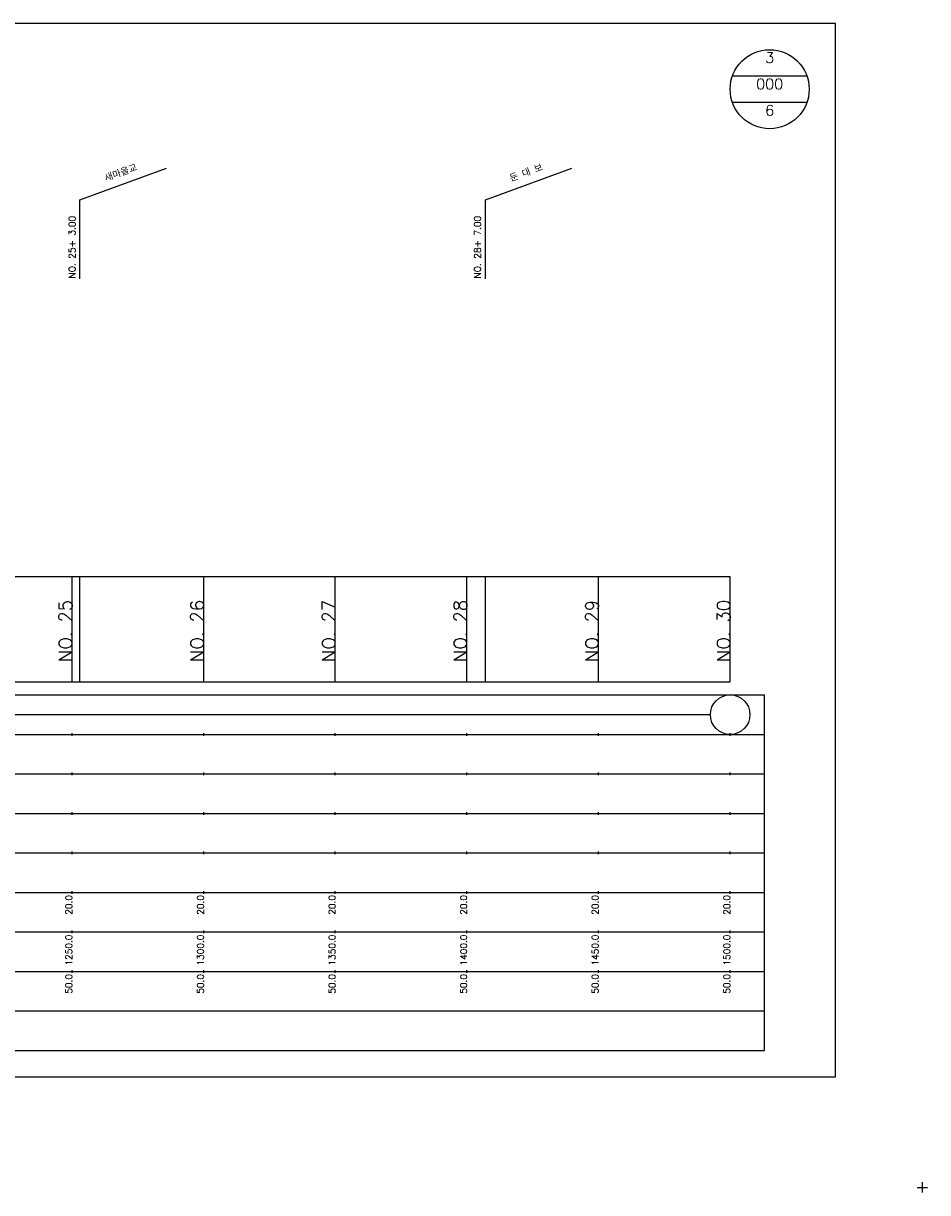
# Model space of a CAD drawing. Extents: x -2 to 685, y -2 to 1934.
# Tile 6 of 8: x 342 to 685, y 964 to 1408. Entities that reach past the tile are written whole.
import ezdxf
from ezdxf.enums import TextEntityAlignment as Align

# ---------------------------------------------------------------- set-up
doc = ezdxf.new("R2010")
doc.units = 0
doc.header["$LTSCALE"] = 5
for name, color, linetype in [('BOX', 5, 'CONTINUOUS'), ('DT1', 3, 'CONTINUOUS'), ('DT2', 6, 'CONTINUOUS'), ('LT1', 4, 'CONTINUOUS'), ('ST1', 7, 'CONTINUOUS')]:
    doc.layers.add(name, color=color, linetype=linetype)
doc.styles.add('GHS', font='ROMANS.shx', dxfattribs={"bigfont": 'GHS.shx'})

msp = doc.modelspace()

# ---------------------------------------------------------------- linework, layer by layer
at = {"layer": 'BOX'}
msp.add_lwpolyline([(50, 1008), (650, 1008), (650, 1408), (50, 1408), (50, 1008)], dxfattribs=at)
at = {"layer": 'DT1'}
for p, q in [((360, 1189.58), (360, 1190.58)), ((410, 1189.58), (410, 1190.58)), ((460, 1189.58), (460, 1190.58)), ((510, 1189.58), (510, 1190.58)), ((560, 1189.58), (560, 1190.58)), ((610, 1189.58), (610, 1190.58))]:
    msp.add_line(p, q, dxfattribs=at)
at = {"layer": 'LT1', "linetype": 'CONTINUOUS'}
for p, q in [((363, 1341), (395.89, 1352.97)), ((517, 1341), (549.89, 1352.97)), ((363, 1311), (363, 1341)), ((517, 1311), (517, 1341))]:
    msp.add_line(p, q, dxfattribs=at)
at = {"layer": 'LT1'}
for p, q in [((360, 1158), (360, 1198)), ((363, 1158), (363, 1198)), ((410, 1158), (410, 1198)), ((460, 1158), (460, 1198)), ((510, 1158), (510, 1198)), ((517, 1158), (517, 1198)), ((560, 1158), (560, 1198)), ((610, 1158), (610, 1198)), ((110, 1158), (610, 1158)), ((360, 1137.5), (360, 1138.5)), ((410, 1137.5), (410, 1138.5)), ((460, 1137.5), (460, 1138.5)), ((510, 1137.5), (510, 1138.5)), ((560, 1137.5), (560, 1138.5)), ((610, 1137.5), (610, 1138.5)), ((360, 1122.5), (360, 1123.5)), ((410, 1122.5), (410, 1123.5)), ((460, 1122.5), (460, 1123.5)), ((510, 1122.5), (510, 1123.5)), ((560, 1122.5), (560, 1123.5)), ((610, 1122.5), (610, 1123.5)), ((360, 1107.5), (360, 1108.5)), ((410, 1107.5), (410, 1108.5)), ((460, 1107.5), (460, 1108.5)), ((510, 1107.5), (510, 1108.5)), ((560, 1107.5), (560, 1108.5)), ((610, 1107.5), (610, 1108.5)), ((360, 1092.5), (360, 1093.5)), ((410, 1092.5), (410, 1093.5)), ((460, 1092.5), (460, 1093.5)), ((510, 1092.5), (510, 1093.5)), ((560, 1092.5), (560, 1093.5)), ((610, 1092.5), (610, 1093.5)), ((360, 1077.5), (360, 1078.5)), ((410, 1077.5), (410, 1078.5)), ((460, 1077.5), (460, 1078.5)), ((510, 1077.5), (510, 1078.5)), ((560, 1077.5), (560, 1078.5)), ((610, 1077.5), (610, 1078.5)), ((360, 1062.5), (360, 1063.5)), ((410, 1062.5), (410, 1063.5)), ((460, 1062.5), (460, 1063.5)), ((510, 1062.5), (510, 1063.5)), ((560, 1062.5), (560, 1063.5)), ((610, 1062.5), (610, 1063.5)), ((360, 1047.5), (360, 1048.5)), ((410, 1047.5), (410, 1048.5)), ((460, 1047.5), (460, 1048.5)), ((510, 1047.5), (510, 1048.5)), ((560, 1047.5), (560, 1048.5)), ((610, 1047.5), (610, 1048.5))]:
    msp.add_line(p, q, dxfattribs=at)
msp.add_lwpolyline([(110, 1198), (160, 1198), (210, 1198), (260, 1198), (310, 1198), (360, 1198), (410, 1198), (460, 1198), (510, 1198), (560, 1198), (610, 1198)], dxfattribs=at)
at = {"layer": 'ST1', "linetype": 'CONTINUOUS'}
for p, q in [((639.14, 1388), (610.86, 1388)), ((639.14, 1378), (610.86, 1378)), ((117.5, 1145.5), (602.5, 1145.5))]:
    msp.add_line(p, q, dxfattribs=at)
at = {"layer": 'ST1'}
for p, q in [((80, 1153), (623, 1153)), ((623, 1018), (623, 1153)), ((87.5, 1138), (623, 1138)), ((80, 1123), (623, 1123)), ((87.5, 1108), (623, 1108)), ((80, 1093), (623, 1093)), ((80, 1078), (623, 1078)), ((80, 1063), (623, 1063)), ((80, 1048), (623, 1048)), ((80, 1033), (623, 1033)), ((80, 1018), (623, 1018)), ((683, 964), (683, 968)), ((681, 966), (685, 966))]:
    msp.add_line(p, q, dxfattribs=at)
at = {"layer": 'ST1', "linetype": 'CONTINUOUS'}
for centre, radius in [((625, 1383), 15), ((610, 1145.5), 7.5)]:
    msp.add_circle(centre, radius, dxfattribs=at)

# ---------------------------------------------------------------- texts
at = {"layer": 'DT1', "linetype": 'CONTINUOUS', "style": 'GHS'}
for s, p in [('새마을교', (379, 1349.99)), ('둔 대 보', (533, 1349.99))]:
    msp.add_text(s, height=2.5, rotation=20, dxfattribs=at).set_placement(p, align=Align.CENTER)
for s, p in [('NO. 25+ 3.00 ', (361.25, 1311.12)), ('NO. 28+ 7.00 ', (515.25, 1311.12))]:
    msp.add_text(s, height=2.5, rotation=90, dxfattribs=at).set_placement(p)
at = {"layer": 'DT1', "style": 'GHS'}
for s, height, p in [('NO. 25', 5, (360, 1189.08)), ('NO. 26', 5, (410, 1189.08)), ('NO. 27', 5, (460, 1189.08)), ('NO. 28', 5, (510, 1189.08)), ('NO. 29', 5, (560, 1189.08)), ('NO. 30', 5, (610, 1189.08)), (' 20.0', 2.5, (360, 1077)), (' 20.0', 2.5, (410, 1077)), (' 20.0', 2.5, (460, 1077)), (' 20.0', 2.5, (510, 1077)), (' 20.0', 2.5, (560, 1077)), (' 20.0', 2.5, (610, 1077)), ('  1250.0', 2.5, (360, 1062)), ('  1300.0', 2.5, (410, 1062)), ('  1350.0', 2.5, (460, 1062)), ('  1400.0', 2.5, (510, 1062)), ('  1450.0', 2.5, (560, 1062)), ('  1500.0', 2.5, (610, 1062)), ('  50.0', 2.5, (360, 1047)), ('  50.0', 2.5, (410, 1047)), ('  50.0', 2.5, (460, 1047)), ('  50.0', 2.5, (510, 1047)), ('  50.0', 2.5, (560, 1047)), ('  50.0', 2.5, (610, 1047))]:
    msp.add_text(s, height=height, rotation=90, dxfattribs=at).set_placement(p, align=Align.RIGHT)
at = {"layer": 'DT2', "linetype": 'CONTINUOUS', "style": 'GHS'}
for s, p in [('3', (625, 1393)), ('000', (625, 1383)), ('6', (625, 1373))]:
    msp.add_text(s, height=4, dxfattribs=at).set_placement(p, align=Align.CENTER)

doc.saveas('drawing.dxf')
